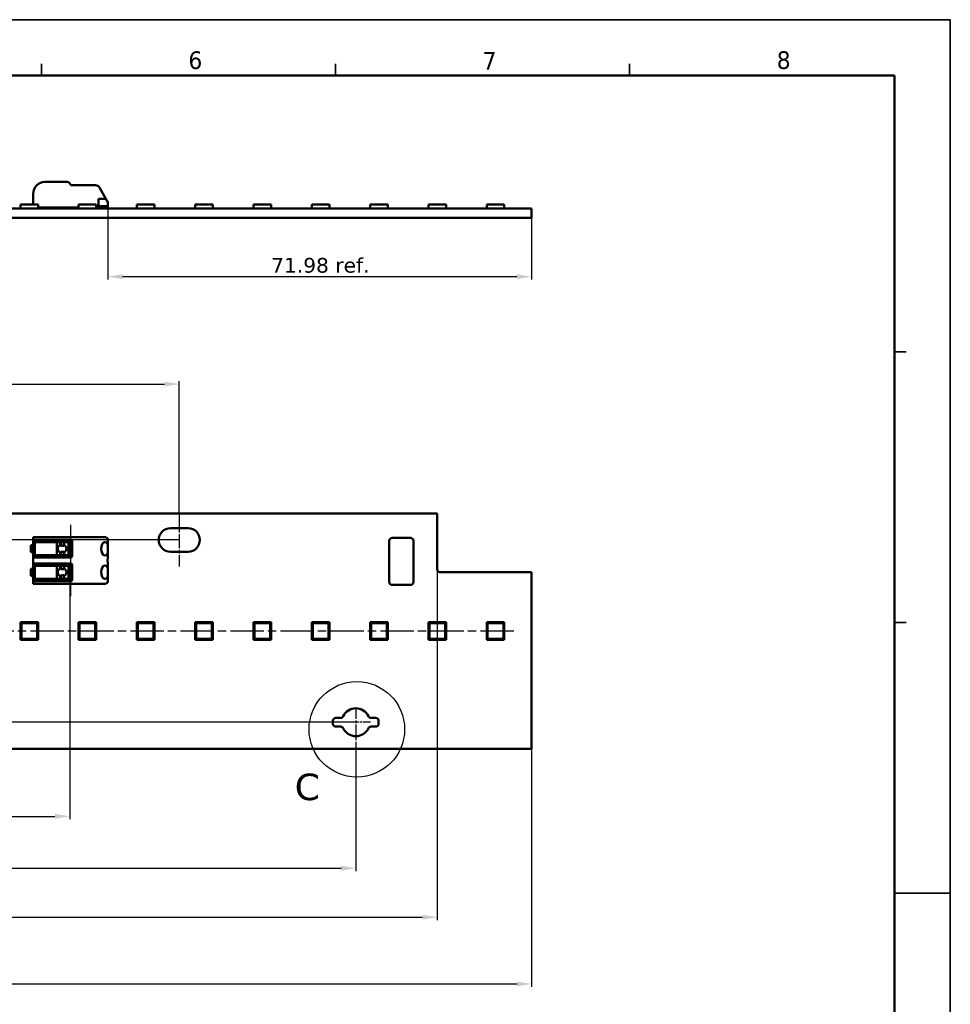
# Model space of a CAD drawing. Header units: millimetres. Extents: x 0 to 420, y 0 to 296.
# Tile 14 of 14: x 261 to 420, y 129 to 296. Entities that reach past the tile are written whole.
import ezdxf

# ---------------------------------------------------------------- set-up
doc = ezdxf.new("R2010")
doc.units = ezdxf.units.MM
doc.linetypes.add('CHAIN', pattern=[0.3543, 0.2362, -0.0295, 0.0591, -0.0295])
doc.linetypes.add('LONG_DASH_DOTTED', pattern=[0.3001, 0.2362, -0.0295, 0.0049, -0.0295])
doc.layers.get('0').update_dxf_attribs({"lineweight": 25})
for name, color, linetype, lineweight in [('Center Mark(ISO)', 7, 'LONG_DASH_DOTTED', 25), ('Centerline(ISO)', 7, 'Continuous', 25), ('Detail Circle Lines(ISO)', 7, 'Continuous', 25), ('Dimensions(ISO)', 7, 'Continuous', 25), ('Sketch Geometry(ISO)', 7, 'Continuous', 50), ('Symbols(ISO)', 7, 'Continuous', 25), ('Visible Edges(ISO)', 7, 'Continuous', 50)]:
    doc.layers.add(name, color=color, linetype=linetype, lineweight=lineweight)
doc.styles.add('LG.Philips.Title', font='verdana.ttf', dxfattribs={"width": 0.9})
doc.styles.add('Philips-dimensions', font='verdana.ttf')
doc.styles.add('Philips-tekstBigText', font='verdana.ttf')
doc.dimstyles.new('Philips-Oss', dxfattribs={"dimtxt": 2.5, "dimasz": 2.5, "dimexe": 0.5, "dimexo": 0, "dimgap": 0.5, "dimtad": 1, "dimtoh": 1, "dimrnd": 1e-08, "dimdsep": 46, "dimtxsty": 'Philips-dimensions', "dimcen": 0.09, "dimdle": 10, "dimclrd": 7, "dimclre": 7, "dimclrt": 7, "dimazin": 2, "dimtfac": 1, "dimtmove": 0, "dimatfit": 3, "dimfxl": 1, "dimtolj": 1, "dimlwd": 25, "dimlwe": 25, "dimarcsym": 0})

# ---------------------------------------------------------------- blocks, each defined once
blk = doc.blocks.new('2dDetail0')
at = {"layer": 'Detail Circle Lines(ISO)'}
blk.add_circle((318.63, 175.84), 8.12, dxfattribs=at)
at = {"layer": 'Detail Circle Lines(ISO)', "insert": (308.06, 163.72), "char_height": 4.5, "attachment_point": 7, "style": 'Philips-tekstBigText'}
blk.add_mtext('C', dxfattribs=at)
blk = doc.blocks.new('*D17')
at = {"layer": 'Defpoints', "color": 0, "linetype": 'Continuous', "transparency": 16777216}
for p in [(288.45, 234.54), (128.45, 212.54), (288.45, 212.54)]:
    blk.add_point(p, dxfattribs=at)
at = {"layer": 'Dimensions(ISO)', "color": 7, "linetype": 'Continuous', "lineweight": 25, "transparency": 16777216}
for p, q in [((128.45, 212.54), (128.45, 235.04)), ((130.95, 234.54), (285.95, 234.54)), ((288.45, 212.54), (288.45, 235.04))]:
    blk.add_line(p, q, dxfattribs=at)
at = {"layer": 'Dimensions(ISO)', "color": 7, "linetype": 'Continuous', "transparency": 16777216}
for points in [[(130.95, 234.96), (130.95, 234.13), (128.45, 234.54)], [(285.95, 234.96), (285.95, 234.13), (288.45, 234.54)]]:
    blk.add_solid(points, dxfattribs=at)
at = {"layer": 'Dimensions(ISO)', "color": 7, "linetype": 'Continuous', "lineweight": 25, "transparency": 16777216, "insert": (205.51, 237.65), "char_height": 2.5, "attachment_point": 1, "style": 'Philips-dimensions'}
blk.add_mtext('\\A1;160', dxfattribs=at)
blk = doc.blocks.new('Borders A3')
at = {"layer": 'Sketch Geometry(ISO)', "color": 7, "linetype": 'Continuous', "lineweight": 35}
for p, q in [((419.5, 296.5), (0.5, 296.5)), ((419.5, 0.5), (419.5, 296.5)), ((265, 289), (265, 287)), ((315, 289), (315, 287)), ((365, 289), (365, 287)), ((410, 240), (412, 240)), ((410, 194), (412, 194)), ((419.5, 148), (410, 148)), ((410, 148), (412, 148))]:
    blk.add_line(p, q, dxfattribs=at)
at = {"layer": 'Sketch Geometry(ISO)', "color": 1, "linetype": 'Continuous', "lineweight": 50, "true_color": 0xff0000}
for p, q in [((410, 287), (20, 287)), ((410, 10), (410, 287))]:
    blk.add_line(p, q, dxfattribs=at)
at = {"layer": 'Symbols(ISO)', "color": 3, "true_color": 0x00ff00, "char_height": 3, "attachment_point": 7, "style": 'LG.Philips.Title'}
for s, insert in [('\\fVerdana|b0|i0;\\H3.0000;6', (290, 288.06)), ('\\fVerdana|b0|i0;\\H3.0000;7', (340, 288)), ('\\fVerdana|b0|i0;\\H3.0000;8', (390, 288.07))]:
    blk.add_mtext(s, dxfattribs=dict(at, insert=insert))
blk = doc.blocks.new('*D19')
at = {"layer": 'Defpoints', "color": 0, "linetype": 'Continuous', "transparency": 16777216}
for p in [(70.19, 192.54), (56.3, 177.04), (318.45, 177.04)]:
    blk.add_point(p, dxfattribs=at)
at = {"layer": 'Dimensions(ISO)', "color": 7, "linetype": 'Continuous', "lineweight": 25, "transparency": 16777216}
for p, q in [((70.19, 192.54), (55.8, 192.54)), ((56.3, 190.04), (56.3, 179.54)), ((318.45, 177.04), (55.8, 177.04))]:
    blk.add_line(p, q, dxfattribs=at)
at = {"layer": 'Dimensions(ISO)', "color": 7, "linetype": 'Continuous', "transparency": 16777216}
for points in [[(55.88, 190.04), (56.72, 190.04), (56.3, 192.54)], [(55.88, 179.54), (56.72, 179.54), (56.3, 177.04)]]:
    blk.add_solid(points, dxfattribs=at)
at = {"layer": 'Dimensions(ISO)', "color": 7, "linetype": 'Continuous', "lineweight": 25, "transparency": 16777216, "insert": (53.24, 181.25), "char_height": 2.5, "attachment_point": 1, "rotation": 90, "style": 'Philips-dimensions'}
blk.add_mtext('\\A1;15.5', dxfattribs=at)
blk = doc.blocks.new('*D22')
at = {"layer": 'Defpoints', "color": 0, "linetype": 'Continuous', "transparency": 16777216}
for p in [(68.6, 180.54), (348.3, 172.54), (348.3, 132.54)]:
    blk.add_point(p, dxfattribs=at)
at = {"layer": 'Dimensions(ISO)', "color": 7, "linetype": 'Continuous', "lineweight": 25, "transparency": 16777216}
for p, q in [((68.6, 180.54), (68.6, 132.04)), ((348.3, 172.54), (348.3, 132.04)), ((71.1, 132.54), (345.8, 132.54))]:
    blk.add_line(p, q, dxfattribs=at)
at = {"layer": 'Dimensions(ISO)', "color": 7, "linetype": 'Continuous', "transparency": 16777216}
for points in [[(71.1, 132.96), (71.1, 132.13), (68.6, 132.54)], [(345.8, 132.96), (345.8, 132.13), (348.3, 132.54)]]:
    blk.add_solid(points, dxfattribs=at)
at = {"layer": 'Dimensions(ISO)', "color": 7, "linetype": 'Continuous', "lineweight": 25, "transparency": 16777216, "insert": (199.63, 139.13), "char_height": 2.5, "attachment_point": 1, "style": 'Philips-dimensions'}
blk.add_mtext('\\A1;279.7\\S+0.6^ -0.2;', dxfattribs=at)
blk = doc.blocks.new('*D23')
at = {"layer": 'Defpoints', "color": 0, "linetype": 'Continuous', "transparency": 16777216}
for p in [(98.45, 174.54), (318.45, 172.17), (318.45, 152.23)]:
    blk.add_point(p, dxfattribs=at)
at = {"layer": 'Dimensions(ISO)', "color": 7, "linetype": 'Continuous', "lineweight": 25, "transparency": 16777216}
for p, q in [((98.45, 174.54), (98.45, 151.73)), ((318.45, 172.17), (318.45, 151.73)), ((100.95, 152.23), (315.95, 152.23))]:
    blk.add_line(p, q, dxfattribs=at)
at = {"layer": 'Dimensions(ISO)', "color": 7, "linetype": 'Continuous', "transparency": 16777216}
for points in [[(100.95, 152.64), (100.95, 151.81), (98.45, 152.23)], [(315.95, 152.64), (315.95, 151.81), (318.45, 152.23)]]:
    blk.add_solid(points, dxfattribs=at)
at = {"layer": 'Dimensions(ISO)', "color": 7, "linetype": 'Continuous', "lineweight": 25, "transparency": 16777216, "insert": (205.42, 155.33), "char_height": 2.5, "attachment_point": 1, "style": 'Philips-dimensions'}
blk.add_mtext('\\A1;220', dxfattribs=at)
blk = doc.blocks.new('*D30')
at = {"layer": 'Defpoints', "color": 0, "linetype": 'Continuous', "transparency": 16777216}
for p in [(288.45, 208.04), (56.3, 192.54), (70.19, 192.54)]:
    blk.add_point(p, dxfattribs=at)
at = {"layer": 'Dimensions(ISO)', "color": 7, "linetype": 'Continuous', "lineweight": 25, "transparency": 16777216}
for p, q in [((288.45, 208.04), (55.8, 208.04)), ((56.3, 205.54), (56.3, 195.04)), ((70.19, 192.54), (55.8, 192.54))]:
    blk.add_line(p, q, dxfattribs=at)
at = {"layer": 'Dimensions(ISO)', "color": 7, "linetype": 'Continuous', "transparency": 16777216}
for points in [[(55.88, 205.54), (56.72, 205.54), (56.3, 208.04)], [(55.88, 195.04), (56.72, 195.04), (56.3, 192.54)]]:
    blk.add_solid(points, dxfattribs=at)
at = {"layer": 'Dimensions(ISO)', "color": 7, "linetype": 'Continuous', "lineweight": 25, "transparency": 16777216, "insert": (53.24, 196.75), "char_height": 2.5, "attachment_point": 1, "rotation": 90, "style": 'Philips-dimensions'}
blk.add_mtext('\\A1;15.5', dxfattribs=at)
blk = doc.blocks.new('*D32')
at = {"layer": 'Defpoints', "color": 0, "linetype": 'Continuous', "transparency": 16777216}
for p in [(276.32, 264.8), (348.3, 262.8), (276.32, 252.8)]:
    blk.add_point(p, dxfattribs=at)
at = {"layer": 'Dimensions(ISO)', "color": 7, "linetype": 'Continuous', "lineweight": 25, "transparency": 16777216}
for p, q in [((276.32, 264.8), (276.32, 252.3)), ((348.3, 262.8), (348.3, 252.3)), ((345.8, 252.8), (278.82, 252.8))]:
    blk.add_line(p, q, dxfattribs=at)
at = {"layer": 'Dimensions(ISO)', "color": 7, "linetype": 'Continuous', "transparency": 16777216}
for points in [[(278.82, 253.22), (278.82, 252.39), (276.32, 252.8)], [(345.8, 253.22), (345.8, 252.39), (348.3, 252.8)]]:
    blk.add_solid(points, dxfattribs=at)
at = {"layer": 'Dimensions(ISO)', "color": 7, "linetype": 'Continuous', "lineweight": 25, "transparency": 16777216, "insert": (304.06, 255.99), "char_height": 2.5, "attachment_point": 1, "style": 'Philips-dimensions'}
blk.add_mtext('\\A1;71.98 ref.', dxfattribs=at)
blk = doc.blocks.new('*D35')
at = {"layer": 'Defpoints', "color": 0, "linetype": 'Continuous', "transparency": 16777216}
for p in [(269.82, 201.04), (146.93, 198.54), (269.82, 161.04)]:
    blk.add_point(p, dxfattribs=at)
at = {"layer": 'Dimensions(ISO)', "color": 7, "linetype": 'Continuous', "lineweight": 25, "transparency": 16777216}
for p, q in [((269.82, 201.04), (269.82, 160.54)), ((146.93, 198.54), (146.93, 160.54)), ((149.43, 161.04), (267.32, 161.04))]:
    blk.add_line(p, q, dxfattribs=at)
at = {"layer": 'Dimensions(ISO)', "color": 7, "linetype": 'Continuous', "transparency": 16777216}
for points in [[(149.43, 161.46), (149.43, 160.63), (146.93, 161.04)], [(267.32, 161.46), (267.32, 160.63), (269.82, 161.04)]]:
    blk.add_solid(points, dxfattribs=at)
at = {"layer": 'Dimensions(ISO)', "color": 7, "linetype": 'Continuous', "lineweight": 25, "transparency": 16777216, "insert": (202.63, 164.16), "char_height": 2.5, "attachment_point": 1, "style": 'Philips-dimensions'}
blk.add_mtext('\\A1;122.89', dxfattribs=at)
blk = doc.blocks.new('*D38')
at = {"layer": 'Defpoints', "color": 0, "linetype": 'Continuous', "transparency": 16777216}
for p in [(332.3, 203.04), (68.6, 180.54), (332.3, 143.89)]:
    blk.add_point(p, dxfattribs=at)
at = {"layer": 'Dimensions(ISO)', "color": 7, "linetype": 'Continuous', "lineweight": 25, "transparency": 16777216}
for p, q in [((332.3, 203.04), (332.3, 143.39)), ((68.6, 180.54), (68.6, 143.39)), ((71.1, 143.89), (329.8, 143.89))]:
    blk.add_line(p, q, dxfattribs=at)
at = {"layer": 'Dimensions(ISO)', "color": 7, "linetype": 'Continuous', "transparency": 16777216}
for points in [[(71.1, 144.31), (71.1, 143.48), (68.6, 143.89)], [(329.8, 144.31), (329.8, 143.48), (332.3, 143.89)]]:
    blk.add_solid(points, dxfattribs=at)
at = {"layer": 'Dimensions(ISO)', "color": 7, "linetype": 'Continuous', "lineweight": 25, "transparency": 16777216, "insert": (195.69, 147), "char_height": 2.5, "attachment_point": 1, "style": 'Philips-dimensions'}
blk.add_mtext('\\A1;263.7', dxfattribs=at)

msp = doc.modelspace()

# ---------------------------------------------------------------- linework, layer by layer
at = {"layer": 'Center Mark(ISO)', "linetype": 'CHAIN', "ltscale": 8.195055}
msp.add_line((318.446, 179.545), (318.446, 172.17), dxfattribs=at)
at = {"layer": 'Center Mark(ISO)', "linetype": 'CHAIN', "ltscale": 5.555937}
msp.add_line((320.946, 177.045), (315.946, 177.045), dxfattribs=at)
at = {"layer": 'Centerline(ISO)', "linetype": 'CHAIN', "ltscale": 10.000767}
msp.add_line((288.446, 212.545), (288.446, 203.545), dxfattribs=at)
at = {"layer": 'Centerline(ISO)', "linetype": 'CHAIN', "ltscale": 13.470886}
msp.add_line((269.966, 210.591), (269.966, 198.468), dxfattribs=at)
at = {"layer": 'Centerline(ISO)', "linetype": 'CHAIN', "ltscale": 23.990969}
msp.add_line((345.311, 192.545), (70.192, 192.545), dxfattribs=at)
at = {"layer": 'Visible Edges(ISO)'}
for p, q in [((265.616, 268.905), (269.41, 268.905)), ((269.843, 268.655), (269.958, 268.455)), ((270.132, 268.355), (274.216, 268.355)), ((274.866, 267.98), (275.991, 266.03)), ((263.616, 265.055), (263.616, 266.905)), ((261.437, 264.415), (261.437, 265.055)), ((261.437, 265.055), (264.437, 265.055)), ((264.437, 264.415), (264.437, 265.055)), ((271.344, 264.555), (264.437, 264.555)), ((271.344, 264.415), (271.344, 265.055)), ((271.344, 265.055), (274.344, 265.055)), ((274.344, 264.415), (274.344, 265.055)), ((274.716, 264.555), (274.344, 264.555)), ((274.716, 266.03), (274.716, 264.555)), ((274.716, 266.03), (275.991, 266.03)), ((276.316, 264.805), (274.716, 264.805)), ((274.716, 264.705), (276.316, 264.705)), ((276.216, 265.642), (275.991, 266.03)), ((276.316, 264.555), (276.166, 264.405)), ((276.316, 264.805), (276.316, 265.267)), ((276.316, 264.705), (276.316, 264.555)), ((281.252, 264.415), (281.252, 265.055)), ((281.252, 265.055), (284.252, 265.055)), ((284.252, 264.415), (284.252, 265.055)), ((291.159, 264.415), (291.159, 265.055)), ((291.159, 265.055), (294.159, 265.055)), ((294.159, 264.415), (294.159, 265.055)), ((301.066, 264.415), (301.066, 265.055)), ((301.066, 265.055), (304.066, 265.055)), ((304.066, 264.415), (304.066, 265.055)), ((310.974, 264.415), (310.974, 265.055)), ((310.974, 265.055), (313.974, 265.055)), ((313.974, 264.415), (313.974, 265.055)), ((320.881, 264.415), (320.881, 265.055)), ((320.881, 265.055), (323.881, 265.055)), ((323.881, 264.415), (323.881, 265.055)), ((330.789, 264.415), (330.789, 265.055)), ((330.789, 265.055), (333.789, 265.055)), ((333.789, 264.415), (333.789, 265.055)), ((340.696, 264.415), (340.696, 265.055)), ((340.696, 265.055), (343.696, 265.055)), ((343.696, 264.415), (343.696, 265.055)), ((348.296, 264.405), (80.596, 264.405)), ((261.437, 264.415), (264.437, 264.415)), ((261.637, 264.405), (261.637, 264.415)), ((261.997, 264.405), (261.997, 264.415)), ((262.547, 264.405), (262.547, 264.415)), ((264.237, 264.405), (264.237, 264.415)), ((271.344, 264.415), (274.344, 264.415)), ((271.544, 264.405), (271.544, 264.415)), ((271.904, 264.405), (271.904, 264.415)), ((272.454, 264.405), (272.454, 264.415)), ((274.144, 264.405), (274.144, 264.415)), ((281.252, 264.415), (284.252, 264.415)), ((281.452, 264.405), (281.452, 264.415)), ((281.812, 264.405), (281.812, 264.415)), ((282.362, 264.405), (282.362, 264.415)), ((284.052, 264.405), (284.052, 264.415)), ((291.159, 264.415), (294.159, 264.415)), ((291.359, 264.405), (291.359, 264.415)), ((291.719, 264.405), (291.719, 264.415)), ((292.269, 264.405), (292.269, 264.415)), ((293.959, 264.405), (293.959, 264.415)), ((301.066, 264.415), (304.066, 264.415)), ((301.266, 264.405), (301.266, 264.415)), ((301.626, 264.405), (301.626, 264.415)), ((302.176, 264.405), (302.176, 264.415)), ((303.866, 264.405), (303.866, 264.415)), ((310.974, 264.415), (313.974, 264.415)), ((311.174, 264.405), (311.174, 264.415)), ((311.534, 264.405), (311.534, 264.415)), ((312.084, 264.405), (312.084, 264.415)), ((313.774, 264.405), (313.774, 264.415)), ((320.881, 264.415), (323.881, 264.415)), ((321.081, 264.405), (321.081, 264.415)), ((321.441, 264.405), (321.441, 264.415)), ((321.991, 264.405), (321.991, 264.415)), ((323.681, 264.405), (323.681, 264.415)), ((330.789, 264.415), (333.789, 264.415)), ((330.989, 264.405), (330.989, 264.415)), ((331.349, 264.405), (331.349, 264.415)), ((331.899, 264.405), (331.899, 264.415)), ((333.589, 264.405), (333.589, 264.415)), ((340.696, 264.415), (343.696, 264.415)), ((340.896, 264.405), (340.896, 264.415)), ((341.256, 264.405), (341.256, 264.415)), ((341.806, 264.405), (341.806, 264.415)), ((343.496, 264.405), (343.496, 264.415)), ((348.296, 264.405), (348.296, 262.805)), ((348.296, 262.805), (80.596, 262.805)), ((84.596, 212.545), (332.296, 212.545)), ((332.296, 212.545), (332.296, 203.045)), ((286.946, 210.045), (289.946, 210.045)), ((263.616, 208.495), (263.616, 208.045)), ((263.616, 208.495), (265.616, 208.495)), ((263.616, 205.045), (263.616, 208.045)), ((265.616, 208.045), (263.616, 208.045)), ((263.916, 207.645), (263.716, 207.645)), ((263.916, 207.645), (265.557, 207.645)), ((263.916, 207.645), (263.916, 205.445)), ((264.416, 208.045), (264.416, 207.795)), ((265.601, 207.795), (264.416, 207.795)), ((265.592, 207.645), (265.557, 207.645)), ((267.651, 207.645), (265.592, 207.645)), ((265.601, 207.795), (268.316, 207.795)), ((269.41, 208.495), (265.616, 208.495)), ((265.616, 208.045), (269.41, 208.045)), ((268.199, 207.645), (267.651, 207.645)), ((267.651, 207.645), (267.651, 205.445)), ((268.318, 207.645), (268.199, 207.645)), ((268.199, 207.645), (268.199, 207.192)), ((268.316, 208.045), (268.316, 207.795)), ((268.817, 207.645), (268.318, 207.645)), ((268.318, 207.645), (268.318, 207.015)), ((268.895, 207.645), (268.817, 207.645)), ((268.817, 207.645), (268.817, 207.013)), ((269.404, 207.645), (268.895, 207.645)), ((268.895, 207.645), (268.895, 207.179)), ((269.404, 207.645), (269.614, 207.645)), ((269.41, 208.495), (269.843, 208.495)), ((269.843, 208.045), (269.41, 208.045)), ((269.624, 207.645), (269.614, 207.645)), ((269.624, 207.645), (269.624, 205.445)), ((269.816, 208.045), (269.816, 205.045)), ((269.958, 208.495), (269.843, 208.495)), ((269.843, 208.045), (269.958, 208.045)), ((270.132, 208.495), (269.958, 208.495)), ((269.958, 208.045), (270.016, 208.045)), ((274.216, 208.495), (270.132, 208.495)), ((270.216, 207.845), (270.216, 205.245)), ((274.216, 208.495), (274.866, 208.495)), ((275.991, 208.495), (274.866, 208.495)), ((276.316, 207.975), (276.316, 206.83)), ((324.146, 200.895), (324.146, 207.895)), ((324.646, 208.395), (327.746, 208.395)), ((328.246, 207.895), (328.246, 200.895)), ((263.616, 207.145), (263.216, 207.145)), ((263.216, 205.945), (263.216, 207.145)), ((263.216, 205.945), (263.616, 205.945)), ((268.318, 206.075), (268.318, 205.445)), ((268.817, 206.076), (268.817, 205.445)), ((276.316, 206.83), (276.316, 206.26)), ((276.316, 206.26), (276.316, 205.079)), ((289.946, 206.045), (286.946, 206.045)), ((263.616, 205.045), (263.616, 204.045)), ((263.616, 205.045), (265.616, 205.045)), ((263.716, 205.445), (263.916, 205.445)), ((265.557, 205.445), (263.916, 205.445)), ((264.416, 205.295), (265.601, 205.295)), ((264.416, 205.045), (264.416, 205.295)), ((265.557, 205.445), (265.592, 205.445)), ((265.592, 205.445), (267.651, 205.445)), ((268.316, 205.295), (265.601, 205.295)), ((269.41, 205.045), (265.616, 205.045)), ((267.651, 205.445), (268.199, 205.445)), ((268.199, 205.898), (268.199, 205.445)), ((268.199, 205.445), (268.318, 205.445)), ((268.316, 205.045), (268.316, 205.295)), ((268.318, 205.445), (268.817, 205.445)), ((268.817, 205.445), (268.895, 205.445)), ((268.895, 205.911), (268.895, 205.445)), ((268.895, 205.445), (269.404, 205.445)), ((269.614, 205.445), (269.404, 205.445)), ((269.41, 205.045), (269.843, 205.045)), ((269.614, 205.445), (269.624, 205.445)), ((269.958, 205.045), (269.843, 205.045)), ((270.016, 205.045), (269.958, 205.045)), ((263.616, 203.145), (263.216, 203.145)), ((263.216, 201.945), (263.216, 203.145)), ((263.616, 201.045), (263.616, 204.045)), ((265.616, 204.045), (263.616, 204.045)), ((263.916, 203.645), (263.716, 203.645)), ((263.916, 203.645), (265.557, 203.645)), ((263.916, 203.645), (263.916, 201.445)), ((264.416, 204.045), (264.416, 203.795)), ((265.601, 203.795), (264.416, 203.795)), ((265.592, 203.645), (265.557, 203.645)), ((267.651, 203.645), (265.592, 203.645)), ((265.601, 203.795), (268.316, 203.795)), ((265.616, 204.045), (269.41, 204.045)), ((268.199, 203.645), (267.651, 203.645)), ((267.651, 203.645), (267.651, 201.445)), ((268.318, 203.645), (268.199, 203.645)), ((268.199, 203.645), (268.199, 203.192)), ((268.316, 204.045), (268.316, 203.795)), ((268.817, 203.645), (268.318, 203.645)), ((268.318, 203.645), (268.318, 203.015)), ((268.895, 203.645), (268.817, 203.645)), ((268.817, 203.645), (268.817, 203.013)), ((269.404, 203.645), (268.895, 203.645)), ((268.895, 203.645), (268.895, 203.179)), ((269.404, 203.645), (269.614, 203.645)), ((269.843, 204.045), (269.41, 204.045)), ((269.624, 203.645), (269.614, 203.645)), ((269.624, 203.645), (269.624, 201.445)), ((269.816, 204.045), (269.816, 201.045)), ((269.843, 204.045), (269.958, 204.045)), ((269.958, 204.045), (270.016, 204.045)), ((270.216, 203.845), (270.216, 201.245)), ((276.316, 204.011), (276.316, 202.83)), ((276.316, 202.83), (276.316, 202.26)), ((263.216, 201.945), (263.616, 201.945)), ((263.616, 201.045), (263.616, 200.595)), ((263.616, 201.045), (265.616, 201.045)), ((263.716, 201.445), (263.916, 201.445)), ((265.557, 201.445), (263.916, 201.445)), ((264.416, 201.295), (265.601, 201.295)), ((264.416, 201.045), (264.416, 201.295)), ((265.557, 201.445), (265.592, 201.445)), ((265.592, 201.445), (267.651, 201.445)), ((268.316, 201.295), (265.601, 201.295)), ((269.41, 201.045), (265.616, 201.045)), ((267.651, 201.445), (268.199, 201.445)), ((268.199, 201.898), (268.199, 201.445)), ((268.199, 201.445), (268.318, 201.445)), ((268.316, 201.045), (268.316, 201.295)), ((268.318, 202.075), (268.318, 201.445)), ((268.318, 201.445), (268.817, 201.445)), ((268.817, 202.076), (268.817, 201.445)), ((268.817, 201.445), (268.895, 201.445)), ((268.895, 201.911), (268.895, 201.445)), ((268.895, 201.445), (269.404, 201.445)), ((269.614, 201.445), (269.404, 201.445)), ((269.41, 201.045), (269.843, 201.045)), ((269.614, 201.445), (269.624, 201.445)), ((269.958, 201.045), (269.843, 201.045)), ((270.016, 201.045), (269.958, 201.045)), ((276.316, 202.26), (276.316, 201.115)), ((332.796, 202.545), (348.296, 202.545)), ((348.296, 202.545), (348.296, 172.545)), ((265.616, 200.595), (263.616, 200.595)), ((265.616, 200.595), (269.41, 200.595)), ((269.843, 200.595), (269.41, 200.595)), ((269.843, 200.595), (269.958, 200.595)), ((269.958, 200.595), (270.132, 200.595)), ((270.132, 200.595), (274.216, 200.595)), ((274.866, 200.595), (274.216, 200.595)), ((274.866, 200.595), (275.991, 200.595)), ((327.746, 200.395), (324.646, 200.395)), ((261.437, 194.045), (261.437, 191.045)), ((264.437, 194.045), (261.437, 194.045)), ((261.587, 191.395), (261.587, 193.695)), ((261.604, 193.695), (261.604, 191.395)), ((261.787, 193.895), (264.087, 193.895)), ((264.087, 193.877), (261.787, 193.877)), ((264.269, 191.402), (264.269, 193.695)), ((264.287, 193.695), (264.287, 191.395)), ((264.437, 191.045), (264.437, 194.045)), ((271.344, 194.045), (271.344, 191.045)), ((274.344, 194.045), (271.344, 194.045)), ((271.494, 191.395), (271.494, 193.695)), ((271.512, 193.695), (271.512, 191.395)), ((271.694, 193.895), (273.994, 193.895)), ((273.994, 193.877), (271.694, 193.877)), ((274.177, 191.402), (274.177, 193.695)), ((274.194, 193.695), (274.194, 191.395)), ((274.344, 191.045), (274.344, 194.045)), ((281.252, 194.045), (281.252, 191.045)), ((284.252, 194.045), (281.252, 194.045)), ((281.402, 191.395), (281.402, 193.695)), ((281.419, 193.695), (281.419, 191.395)), ((281.602, 193.895), (283.902, 193.895)), ((283.902, 193.877), (281.602, 193.877)), ((284.084, 191.402), (284.084, 193.695)), ((284.102, 193.695), (284.102, 191.395)), ((284.252, 191.045), (284.252, 194.045)), ((291.159, 194.045), (291.159, 191.045)), ((294.159, 194.045), (291.159, 194.045)), ((291.309, 191.395), (291.309, 193.695)), ((291.326, 193.695), (291.326, 191.395)), ((291.509, 193.895), (293.809, 193.895)), ((293.809, 193.877), (291.509, 193.877)), ((293.991, 191.402), (293.991, 193.695)), ((294.009, 193.695), (294.009, 191.395)), ((294.159, 191.045), (294.159, 194.045)), ((301.066, 194.045), (301.066, 191.045)), ((304.066, 194.045), (301.066, 194.045)), ((301.216, 191.395), (301.216, 193.695)), ((301.234, 193.695), (301.234, 191.395)), ((301.416, 193.895), (303.716, 193.895)), ((303.716, 193.877), (301.416, 193.877)), ((303.899, 191.402), (303.899, 193.695)), ((303.916, 193.695), (303.916, 191.395)), ((304.066, 191.045), (304.066, 194.045)), ((310.974, 194.045), (310.974, 191.045)), ((313.974, 194.045), (310.974, 194.045)), ((311.124, 191.395), (311.124, 193.695)), ((311.141, 193.695), (311.141, 191.395)), ((311.324, 193.895), (313.624, 193.895)), ((313.624, 193.877), (311.324, 193.877)), ((313.806, 191.402), (313.806, 193.695)), ((313.824, 193.695), (313.824, 191.395)), ((313.974, 191.045), (313.974, 194.045)), ((320.881, 194.045), (320.881, 191.045)), ((323.881, 194.045), (320.881, 194.045)), ((321.031, 191.395), (321.031, 193.695)), ((321.049, 193.695), (321.049, 191.395)), ((321.231, 193.895), (323.531, 193.895)), ((323.531, 193.877), (321.231, 193.877)), ((323.714, 191.402), (323.714, 193.695)), ((323.731, 193.695), (323.731, 191.395)), ((323.881, 191.045), (323.881, 194.045)), ((330.789, 194.045), (330.789, 191.045)), ((333.789, 194.045), (330.789, 194.045)), ((330.939, 191.395), (330.939, 193.695)), ((330.956, 193.695), (330.956, 191.395)), ((331.139, 193.895), (333.439, 193.895)), ((333.439, 193.877), (331.139, 193.877)), ((333.621, 191.402), (333.621, 193.695)), ((333.639, 193.695), (333.639, 191.395)), ((333.789, 191.045), (333.789, 194.045)), ((340.696, 194.045), (340.696, 191.045)), ((343.696, 194.045), (340.696, 194.045)), ((340.846, 191.395), (340.846, 193.695)), ((340.863, 193.695), (340.863, 191.395)), ((341.046, 193.895), (343.346, 193.895)), ((343.346, 193.877), (341.046, 193.877)), ((343.528, 191.402), (343.528, 193.695)), ((343.546, 193.695), (343.546, 191.395)), ((343.696, 191.045), (343.696, 194.045)), ((261.437, 191.045), (264.437, 191.045)), ((261.787, 191.212), (264.079, 191.212)), ((264.087, 191.195), (261.787, 191.195)), ((264.079, 191.212), (264.269, 191.402)), ((264.087, 191.195), (264.079, 191.212)), ((264.287, 191.395), (264.087, 191.195)), ((264.287, 191.395), (264.269, 191.402)), ((271.344, 191.045), (274.344, 191.045)), ((271.694, 191.212), (273.987, 191.212)), ((273.994, 191.195), (271.694, 191.195)), ((273.987, 191.212), (274.177, 191.402)), ((273.994, 191.195), (273.987, 191.212)), ((274.194, 191.395), (273.994, 191.195)), ((274.194, 191.395), (274.177, 191.402)), ((281.252, 191.045), (284.252, 191.045)), ((281.602, 191.212), (283.894, 191.212)), ((283.902, 191.195), (281.602, 191.195)), ((283.894, 191.212), (284.084, 191.402)), ((283.902, 191.195), (283.894, 191.212)), ((284.102, 191.395), (283.902, 191.195)), ((284.102, 191.395), (284.084, 191.402)), ((291.159, 191.045), (294.159, 191.045)), ((291.509, 191.212), (293.802, 191.212)), ((293.809, 191.195), (291.509, 191.195)), ((293.802, 191.212), (293.991, 191.402)), ((293.809, 191.195), (293.802, 191.212)), ((294.009, 191.395), (293.809, 191.195)), ((294.009, 191.395), (293.991, 191.402)), ((301.066, 191.045), (304.066, 191.045)), ((301.416, 191.212), (303.709, 191.212)), ((303.716, 191.195), (301.416, 191.195)), ((303.709, 191.212), (303.899, 191.402)), ((303.716, 191.195), (303.709, 191.212)), ((303.916, 191.395), (303.716, 191.195)), ((303.916, 191.395), (303.899, 191.402)), ((310.974, 191.045), (313.974, 191.045)), ((311.324, 191.212), (313.616, 191.212)), ((313.624, 191.195), (311.324, 191.195)), ((313.616, 191.212), (313.806, 191.402)), ((313.624, 191.195), (313.616, 191.212)), ((313.824, 191.395), (313.624, 191.195)), ((313.824, 191.395), (313.806, 191.402)), ((320.881, 191.045), (323.881, 191.045)), ((321.231, 191.212), (323.524, 191.212)), ((323.531, 191.195), (321.231, 191.195)), ((323.524, 191.212), (323.714, 191.402)), ((323.531, 191.195), (323.524, 191.212)), ((323.731, 191.395), (323.531, 191.195)), ((323.731, 191.395), (323.714, 191.402)), ((330.789, 191.045), (333.789, 191.045)), ((331.139, 191.212), (333.431, 191.212)), ((333.439, 191.195), (331.139, 191.195)), ((333.431, 191.212), (333.621, 191.402)), ((333.439, 191.195), (333.431, 191.212)), ((333.639, 191.395), (333.439, 191.195)), ((333.639, 191.395), (333.621, 191.402)), ((340.696, 191.045), (343.696, 191.045)), ((341.046, 191.212), (343.339, 191.212)), ((343.346, 191.195), (341.046, 191.195)), ((343.339, 191.212), (343.528, 191.402)), ((343.346, 191.195), (343.339, 191.212)), ((343.546, 191.395), (343.346, 191.195)), ((343.546, 191.395), (343.528, 191.402)), ((315.071, 177.795), (315.857, 177.795)), ((321.035, 177.795), (321.821, 177.795)), ((314.571, 176.795), (314.571, 177.295)), ((315.857, 176.295), (315.071, 176.295)), ((321.821, 176.295), (321.035, 176.295)), ((322.321, 177.295), (322.321, 176.795)), ((348.296, 172.545), (80.596, 172.545))]:
    msp.add_line(p, q, dxfattribs=at)
for centre, radius, start, end in [((265.616, 266.905), 2, 90, 180), ((269.41, 268.405), 0.5, 30, 90), ((270.132, 268.555), 0.2, 210, 270), ((274.216, 267.605), 0.75, 30, 90), ((264.916, 265.155), 0.75, 270, 306.8699), ((272.449, 265.005), 0.6, 259.52469, 270), ((286.946, 208.045), 2, 90, 270), ((289.946, 208.045), 2, 270, 90), ((270.016, 207.845), 0.2, 0, 54.73561), ((324.646, 207.895), 0.5, 90, 180), ((327.746, 207.895), 0.5, 0, 90), ((270.016, 205.245), 0.2, 305.26439, 0), ((270.016, 203.845), 0.2, 0, 54.73561), ((332.796, 203.045), 0.5, 180, 270), ((270.016, 201.245), 0.2, 305.26439, 0), ((324.646, 200.895), 0.5, 180, 270), ((327.746, 200.895), 0.5, 270, 0), ((261.787, 193.695), 0.2, 90, 180), ((261.787, 193.695), 0.183, 90, 180), ((264.087, 193.695), 0.2, 0, 90), ((264.087, 193.695), 0.183, 0, 90), ((271.694, 193.695), 0.2, 90, 180), ((271.694, 193.695), 0.183, 90, 180), ((273.994, 193.695), 0.2, 0, 90), ((273.994, 193.695), 0.183, 0, 90), ((281.602, 193.695), 0.2, 90, 180), ((281.602, 193.695), 0.183, 90, 180), ((283.902, 193.695), 0.2, 0, 90), ((283.902, 193.695), 0.183, 0, 90), ((291.509, 193.695), 0.2, 90, 180), ((291.509, 193.695), 0.183, 90, 180), ((293.809, 193.695), 0.2, 0, 90), ((293.809, 193.695), 0.183, 0, 90), ((301.416, 193.695), 0.2, 90, 180), ((301.416, 193.695), 0.183, 90, 180), ((303.716, 193.695), 0.2, 0, 90), ((303.716, 193.695), 0.183, 0, 90), ((311.324, 193.695), 0.2, 90, 180), ((311.324, 193.695), 0.183, 90, 180), ((313.624, 193.695), 0.2, 0, 90), ((313.624, 193.695), 0.183, 0, 90), ((321.231, 193.695), 0.2, 90, 180), ((321.231, 193.695), 0.183, 90, 180), ((323.531, 193.695), 0.2, 0, 90), ((323.531, 193.695), 0.183, 0, 90), ((331.139, 193.695), 0.2, 90, 180), ((331.139, 193.695), 0.183, 90, 180), ((333.439, 193.695), 0.2, 0, 90), ((333.439, 193.695), 0.183, 0, 90), ((341.046, 193.695), 0.2, 90, 180), ((341.046, 193.695), 0.183, 90, 180), ((343.346, 193.695), 0.2, 0, 90), ((343.346, 193.695), 0.183, 0, 90), ((261.787, 191.395), 0.2, 180, 270), ((261.787, 191.395), 0.183, 180, 270), ((271.694, 191.395), 0.2, 180, 270), ((271.694, 191.395), 0.183, 180, 270), ((281.602, 191.395), 0.2, 180, 270), ((281.602, 191.395), 0.183, 180, 270), ((291.509, 191.395), 0.2, 180, 270), ((291.509, 191.395), 0.183, 180, 270), ((301.416, 191.395), 0.2, 180, 270), ((301.416, 191.395), 0.183, 180, 270), ((311.324, 191.395), 0.2, 180, 270), ((311.324, 191.395), 0.183, 180, 270), ((321.231, 191.395), 0.2, 180, 270), ((321.231, 191.395), 0.183, 180, 270), ((331.139, 191.395), 0.2, 180, 270), ((331.139, 191.395), 0.183, 180, 270), ((341.046, 191.395), 0.2, 180, 270), ((341.046, 191.395), 0.183, 180, 270), ((318.446, 177.045), 2.375, 25.77146, 154.22854), ((315.071, 177.295), 0.5, 90, 180), ((315.857, 178.295), 0.5, 270, 334.22854), ((321.035, 178.295), 0.5, 205.77146, 270), ((321.821, 177.295), 0.5, 0, 90), ((315.071, 176.795), 0.5, 180, 270), ((315.857, 175.795), 0.5, 25.77146, 90), ((318.446, 177.045), 2.375, 205.77146, 334.22854), ((321.035, 175.795), 0.5, 90, 154.22854), ((321.821, 176.795), 0.5, 270, 0)]:
    msp.add_arc(centre, radius, start, end, dxfattribs=at)
for centre, major_axis, ratio, start_param, end_param in [((275.804, 206.545), (0, -1.125), 0.5773503, 2.4548566, 6.9699214), ((275.513, 206.457), (0, -2.2), 0.5773503, 2.5552035, 2.7551765), ((268.517, 206.545), (0, 0.721), 0.9986295, 0.4576822, 2.6839105), ((268.132, 206.545), (0, 0.669), 0.3907311, 5.4909232, 6.0250556), ((268.132, 206.545), (0, -0.669), 0.3907311, 0.2581297, 0.7922621), ((268.566, 206.545), (0, 0.532), 0.9986295, 5.7908446, 6.7696863), ((268.566, 206.545), (0, -0.532), 0.9986295, 5.7966843, 6.775526), ((268.957, 206.545), (0, 0.668), 0.2923717, 0.3193056, 0.7928328), ((268.957, 206.545), (0, -0.668), 0.2923717, 5.4903525, 5.9638797), ((268.553, 206.545), (0, -0.721), 0.9986295, 0.4951571, 2.6464356), ((268.517, 202.545), (0, 0.721), 0.9986295, 0.4576822, 2.6839105), ((268.132, 202.545), (0, 0.669), 0.3907311, 5.4909232, 6.0250556), ((268.566, 202.545), (0, 0.532), 0.9986295, 5.7908446, 6.7696863), ((268.957, 202.545), (0, 0.668), 0.2923717, 0.3193056, 0.7928328), ((268.553, 202.545), (0, -0.721), 0.9986295, 0.4951571, 2.6464356), ((275.804, 202.545), (0, -1.125), 0.5773503, 2.4548566, 6.9699214), ((268.132, 202.545), (0, -0.669), 0.3907311, 0.2581297, 0.7922621), ((268.566, 202.545), (0, -0.532), 0.9986295, 5.7966843, 6.775526), ((268.957, 202.545), (0, -0.668), 0.2923717, 5.4903525, 5.9638797), ((275.513, 202.633), (0, -2.2), 0.5773503, 0.3864162, 0.5863891)]:
    msp.add_ellipse(centre, major_axis=major_axis, ratio=ratio, start_param=start_param, end_param=end_param, dxfattribs=at)
for points, knots in [([(276.216, 265.642), (276.224, 265.627), (276.232, 265.613), (276.291, 265.492), (276.316, 265.368), (276.316, 265.267)], [0.078278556, 0.078278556, 0.078278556, 0.078278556, 0.083769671, 0.083769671, 0.125939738, 0.125939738, 0.125939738, 0.125939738]), ([(270.016, 208.045), (270.022, 208.045), (270.027, 208.045), (270.046, 208.043), (270.062, 208.04), (270.094, 208.03), (270.11, 208.022), (270.126, 208.012), (270.129, 208.01), (270.132, 208.008)], [0.018300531, 0.018300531, 0.018300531, 0.018300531, 0.020162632, 0.020162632, 0.025000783, 0.025000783, 0.029838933, 0.029838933, 0.03080299, 0.03080299, 0.03080299, 0.03080299]), ([(276.316, 207.975), (276.316, 208.082), (276.291, 208.186), (276.232, 208.27), (276.224, 208.28), (276.216, 208.29)], [0.459457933, 0.459457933, 0.459457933, 0.459457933, 0.501628, 0.501628, 0.507119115, 0.507119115, 0.507119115, 0.507119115]), ([(276.216, 207.415), (276.249, 207.368), (276.271, 207.31), (276.308, 207.159), (276.314, 207.044), (276.316, 206.891), (276.316, 206.861), (276.316, 206.83)], [0.080240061, 0.080240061, 0.080240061, 0.080240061, 0.10282816, 0.10282816, 0.139507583, 0.139507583, 0.148474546, 0.148474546, 0.148474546, 0.148474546]), ([(276.316, 206.26), (276.316, 206.229), (276.316, 206.198), (276.314, 206.045), (276.308, 205.931), (276.271, 205.78), (276.249, 205.722), (276.216, 205.675)], [0.203899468, 0.203899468, 0.203899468, 0.203899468, 0.212866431, 0.212866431, 0.249545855, 0.249545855, 0.272133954, 0.272133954, 0.272133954, 0.272133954]), ([(270.132, 205.082), (270.129, 205.08), (270.126, 205.078), (270.11, 205.067), (270.094, 205.06), (270.062, 205.05), (270.046, 205.047), (270.027, 205.045), (270.022, 205.045), (270.016, 205.045)], [0.068532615, 0.068532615, 0.068532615, 0.068532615, 0.069496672, 0.069496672, 0.074334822, 0.074334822, 0.079172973, 0.079172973, 0.081035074, 0.081035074, 0.081035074, 0.081035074]), ([(276.298, 204.169), (276.297, 204.175), (276.295, 204.181), (276.282, 204.232), (276.268, 204.288), (276.245, 204.412), (276.238, 204.48), (276.238, 204.609), (276.245, 204.677), (276.268, 204.801), (276.282, 204.857), (276.295, 204.908), (276.297, 204.914), (276.298, 204.921)], [0.121247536, 0.121247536, 0.121247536, 0.121247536, 0.123999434, 0.123999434, 0.143348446, 0.143348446, 0.162697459, 0.162697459, 0.182046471, 0.182046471, 0.201395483, 0.201395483, 0.204147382, 0.204147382, 0.204147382, 0.204147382]), ([(270.016, 204.045), (270.022, 204.045), (270.027, 204.045), (270.046, 204.043), (270.062, 204.04), (270.094, 204.03), (270.11, 204.022), (270.126, 204.012), (270.129, 204.01), (270.132, 204.008)], [0.018300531, 0.018300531, 0.018300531, 0.018300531, 0.020162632, 0.020162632, 0.025000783, 0.025000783, 0.029838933, 0.029838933, 0.03080299, 0.03080299, 0.03080299, 0.03080299]), ([(276.216, 203.415), (276.249, 203.368), (276.271, 203.31), (276.308, 203.159), (276.314, 203.044), (276.316, 202.891), (276.316, 202.861), (276.316, 202.83)], [0.080240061, 0.080240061, 0.080240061, 0.080240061, 0.10282816, 0.10282816, 0.139507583, 0.139507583, 0.148474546, 0.148474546, 0.148474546, 0.148474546]), ([(270.132, 201.082), (270.129, 201.08), (270.126, 201.078), (270.11, 201.067), (270.094, 201.06), (270.062, 201.05), (270.046, 201.047), (270.027, 201.045), (270.022, 201.045), (270.016, 201.045)], [0.068532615, 0.068532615, 0.068532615, 0.068532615, 0.069496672, 0.069496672, 0.074334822, 0.074334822, 0.079172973, 0.079172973, 0.081035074, 0.081035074, 0.081035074, 0.081035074]), ([(276.316, 202.26), (276.316, 202.229), (276.316, 202.198), (276.314, 202.045), (276.308, 201.931), (276.271, 201.78), (276.249, 201.722), (276.216, 201.675)], [0.203899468, 0.203899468, 0.203899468, 0.203899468, 0.212866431, 0.212866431, 0.249545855, 0.249545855, 0.272133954, 0.272133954, 0.272133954, 0.272133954]), ([(276.216, 200.8), (276.224, 200.81), (276.232, 200.82), (276.291, 200.904), (276.316, 201.008), (276.316, 201.115)], [0.078278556, 0.078278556, 0.078278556, 0.078278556, 0.083769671, 0.083769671, 0.125939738, 0.125939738, 0.125939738, 0.125939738])]:
    msp.add_open_spline(points, degree=3, knots=knots, dxfattribs=at)
for points in [[(276.298, 204.921), (276.311, 204.97), (276.316, 205.025), (276.316, 205.079)], [(276.316, 204.011), (276.316, 204.065), (276.311, 204.119), (276.298, 204.169)]]:
    msp.add_open_spline(points, degree=3, dxfattribs=at)

# ---------------------------------------------------------------- block references
msp.add_blockref('Borders A3', (0, 0))
at = {"layer": 'Detail Circle Lines(ISO)'}
msp.add_blockref('2dDetail0', (0, 0), dxfattribs=at)

# ---------------------------------------------------------------- dimensions: what is measured, and where the dimension line sits
at = {"layer": 'Dimensions(ISO)', "color": 7, "linetype": 'Continuous', "lineweight": 25}
dim = msp.add_linear_dim(base=(276.316, 252.805), p1=(348.296, 262.805), p2=(276.316, 264.805), angle=180, text='<> ref.', dimstyle='Philips-Oss', override={"dimgap": 0.5, "dimtoh": 0, "dimdec": 2, "dimtol": 0, "dimlim": 0, "dimtp": 0, "dimtm": 0, "dimtdec": 2, "dimtofl": 0, "dimatfit": 1}, dxfattribs=at)
dim.commit()
dim.dimension.update_dxf_attribs({"geometry": '*D32', "text_midpoint": (312.306, 252.805), "dimtype": 160})
for base, p1, p2, angle, override, picture, middle in [((288.446, 234.545), (128.446, 212.545), (288.446, 212.545), 180, {"dimgap": 0.5, "dimtoh": 0, "dimdec": 2, "dimtol": 0, "dimlim": 0, "dimtp": 0, "dimtm": 0, "dimtdec": 2, "dimtofl": 0, "dimatfit": 1}, '*D17', (208.446, 234.545)), ((56.299, 192.545), (288.446, 208.045), (70.192, 192.545), 90, {"dimgap": 0.5, "dimtoh": 0, "dimdec": 2, "dimtol": 0, "dimlim": 0, "dimtp": 0, "dimtm": 0, "dimtdec": 2, "dimtofl": 0, "dimatfit": 1}, '*D30', (56.299, 200.295)), ((269.816, 161.045), (146.926, 198.544), (269.816, 201.045), 180, {"dimgap": 0.5, "dimtoh": 0, "dimdec": 2, "dimtol": 0, "dimlim": 0, "dimtp": 0, "dimtm": 0, "dimtdec": 2, "dimtofl": 0, "dimatfit": 1}, '*D35', (208.371, 161.045)), ((56.299, 177.045), (70.192, 192.545), (318.446, 177.045), 90, {"dimgap": 0.5, "dimtoh": 0, "dimdec": 2, "dimtol": 0, "dimlim": 0, "dimtp": 0, "dimtm": 0, "dimtdec": 2, "dimtofl": 0, "dimatfit": 1}, '*D19', (56.299, 184.795)), ((348.296, 132.545), (68.596, 180.545), (348.296, 172.545), 180, {"dimgap": 0.5, "dimtoh": 0, "dimdec": 2, "dimtol": 1, "dimlim": 0, "dimtp": 0.6, "dimtm": 0.2, "dimtdec": 2, "dimtofl": 0, "dimatfit": 1}, '*D22', (208.446, 132.545)), ((318.446, 152.227), (98.446, 174.545), (318.446, 172.17), 180, {"dimgap": 0.5, "dimtoh": 0, "dimdec": 2, "dimtol": 0, "dimlim": 0, "dimtp": 0, "dimtm": 0, "dimtdec": 2, "dimtofl": 0, "dimatfit": 1}, '*D23', (208.446, 152.227))]:
    dim = msp.add_linear_dim(base=base, p1=p1, p2=p2, angle=angle, dimstyle='Philips-Oss', override=override, dxfattribs=at)
    dim.commit()
    dim.dimension.update_dxf_attribs({"geometry": picture, "text_midpoint": middle, "dimtype": 160})
dim = msp.add_linear_dim(base=(332.296, 143.894), p1=(68.596, 180.545), p2=(332.296, 203.045), dimstyle='Philips-Oss', override={"dimgap": 0.5, "dimtoh": 0, "dimdec": 2, "dimtol": 0, "dimlim": 0, "dimtp": 0, "dimtm": 0, "dimtdec": 2, "dimtofl": 0, "dimatfit": 1}, dxfattribs=at)
dim.commit()
dim.dimension.update_dxf_attribs({"geometry": '*D38', "text_midpoint": (200.446, 143.894), "dimtype": 160})

doc.saveas('drawing.dxf')
